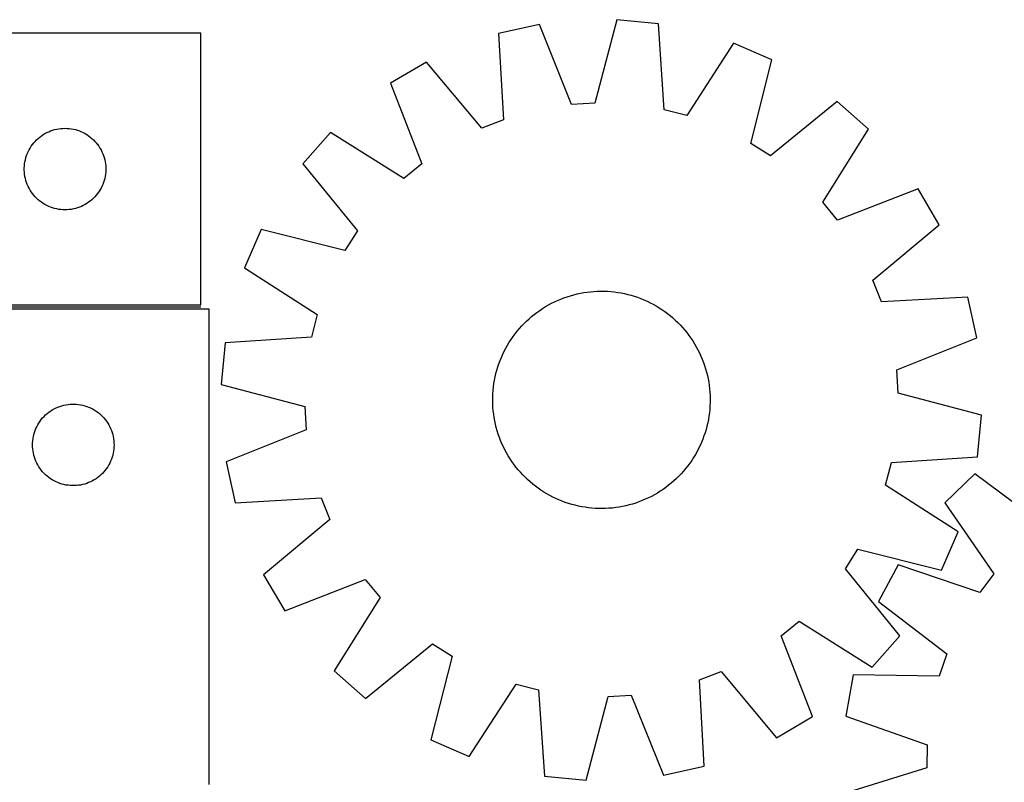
# Model space of a CAD drawing. Header units: millimetres. Extents: x 7 to 1493, y 7 to 2993.
# Tile 14 of 15: x 834 to 1196, y 2713 to 2993. Entities that reach past the tile are written whole.
import ezdxf

# ---------------------------------------------------------------- set-up
doc = ezdxf.new("R2010")
doc.units = ezdxf.units.MM
doc.layers.add('COMMON', color=5, linetype='CONTINUOUS', true_color=0x0000ff)
doc.layers.add('CUT', color=7, linetype='CONTINUOUS', true_color=0x000000)

msp = doc.modelspace()

# ---------------------------------------------------------------- linework, layer by layer
at = {"layer": 'COMMON'}
msp.add_line((803.337433, 2887.766143), (900.300436, 2887.766143), dxfattribs=at)
at = {"layer": 'CUT'}
for p, q in [((1053.34935, 2993.476741), (1045.243907, 2962.763933)), ((1068.665392, 2992.010664), (1053.34935, 2993.476741)), ((1024.864717, 2991.718471), (1009.845252, 2988.379875)), ((1036.685852, 2962.23567), (1024.864717, 2991.718471)), ((1070.797273, 2960.317923), (1068.665392, 2992.010664)), ((900.300436, 2988.516144), (650.300436, 2988.516144)), ((900.300436, 2888.516144), (900.300436, 2988.516144)), ((1009.845252, 2988.379875), (1011.627297, 2956.66554)), ((1096.299223, 2984.880642), (1079.09971, 2958.175746)), ((1110.412603, 2978.753403), (1096.299223, 2984.880642)), ((1102.646547, 2947.953028), (1110.412603, 2978.753403)), ((983.298091, 2977.905426), (970.045414, 2970.088963)), ((1003.651345, 2953.518548), (983.298091, 2977.905426)), ((970.045414, 2970.088963), (981.540509, 2940.47752)), ((1045.243907, 2962.763933), (1036.685852, 2962.23567)), ((1079.09971, 2958.175746), (1070.797273, 2960.317923)), ((1134.49064, 2963.433026), (1109.880664, 2943.350103)), ((1146.019841, 2953.244401), (1134.49064, 2963.433026)), ((1011.627297, 2956.66554), (1003.651345, 2953.518548)), ((845.738713, 2952.805675), (846.480369, 2953.02156)), ((846.480369, 2953.02156), (847.232155, 2953.198979)), ((847.232155, 2953.198979), (847.992077, 2953.337462)), ((847.992077, 2953.337462), (848.758121, 2953.436642)), ((848.758121, 2953.436642), (849.528255, 2953.496255)), ((849.528255, 2953.496255), (850.300436, 2953.516144)), ((850.300436, 2953.516144), (851.072617, 2953.496255)), ((851.072617, 2953.496255), (851.842751, 2953.436642)), ((851.842751, 2953.436642), (852.608795, 2953.337462)), ((852.608795, 2953.337462), (853.368717, 2953.198979)), ((853.368717, 2953.198979), (854.120503, 2953.02156)), ((854.120503, 2953.02156), (854.862158, 2952.805675)), ((1129.116043, 2926.351347), (1146.019841, 2953.244401)), ((839.831274, 2949.258427), (840.398154, 2949.783123)), ((840.398154, 2949.783123), (840.991294, 2950.277941)), ((840.991294, 2950.277941), (841.609119, 2950.741569)), ((841.609119, 2950.741569), (842.249993, 2951.172777)), ((842.249993, 2951.172777), (842.912215, 2951.570423)), ((842.912215, 2951.570423), (843.594029, 2951.93345)), ((843.594029, 2951.93345), (844.293627, 2952.260898)), ((844.293627, 2952.260898), (845.009155, 2952.551896)), ((845.009155, 2952.551896), (845.738713, 2952.805675)), ((854.862158, 2952.805675), (855.591717, 2952.551896)), ((855.591717, 2952.551896), (856.307244, 2952.260898)), ((856.307244, 2952.260898), (857.006843, 2951.93345)), ((857.006843, 2951.93345), (857.688657, 2951.570423)), ((857.688657, 2951.570423), (858.350879, 2951.172777)), ((858.350879, 2951.172777), (858.991752, 2950.741569)), ((858.991752, 2950.741569), (859.609578, 2950.277941)), ((859.609578, 2950.277941), (860.202718, 2949.783123)), ((860.202718, 2949.783123), (860.769598, 2949.258427)), ((948.034347, 2951.923645), (937.845722, 2940.394445)), ((974.927402, 2935.019847), (948.034347, 2951.923645)), ((837.060254, 2945.565795), (837.440716, 2946.238036)), ((837.440716, 2946.238036), (837.855281, 2946.8898)), ((837.855281, 2946.8898), (838.302847, 2947.519358)), ((838.302847, 2947.519358), (838.782229, 2948.125042)), ((838.782229, 2948.125042), (839.292155, 2948.705244)), ((839.292155, 2948.705244), (839.831274, 2949.258427)), ((860.769598, 2949.258427), (861.308716, 2948.705244)), ((861.308716, 2948.705244), (861.818643, 2948.125042)), ((861.818643, 2948.125042), (862.298025, 2947.519358)), ((862.298025, 2947.519358), (862.745591, 2946.8898)), ((862.745591, 2946.8898), (863.160155, 2946.238036)), ((863.160155, 2946.238036), (863.540618, 2945.565795)), ((1109.880664, 2943.350103), (1102.646547, 2947.953028)), ((835.70147, 2941.96146), (835.898188, 2942.708428)), ((835.898188, 2942.708428), (836.133097, 2943.44428)), ((836.133097, 2943.44428), (836.405576, 2944.167062)), ((836.405576, 2944.167062), (836.714902, 2944.87486)), ((836.714902, 2944.87486), (837.060254, 2945.565795)), ((863.540618, 2945.565795), (863.88597, 2944.87486)), ((863.88597, 2944.87486), (864.195295, 2944.167062)), ((864.195295, 2944.167062), (864.467774, 2943.44428)), ((864.467774, 2943.44428), (864.702684, 2942.708428)), ((864.702684, 2942.708428), (864.899401, 2941.96146)), ((835.305409, 2938.902363), (835.345173, 2939.673776)), ((835.305409, 2938.129925), (835.305409, 2938.902363)), ((835.345173, 2939.673776), (835.424596, 2940.442119)), ((835.424596, 2940.442119), (835.543467, 2941.205355)), ((835.543467, 2941.205355), (835.70147, 2941.96146)), ((864.899401, 2941.96146), (865.057405, 2941.205355)), ((865.057405, 2941.205355), (865.176276, 2940.442119)), ((865.176276, 2940.442119), (865.255699, 2939.673776)), ((865.255699, 2939.673776), (865.295463, 2938.902363)), ((865.295463, 2938.902363), (865.295463, 2938.129925)), ((937.845722, 2940.394445), (957.928646, 2915.784468)), ((981.540509, 2940.47752), (974.927402, 2935.019847)), ((835.345173, 2937.358512), (835.305409, 2938.129925)), ((835.424596, 2936.590169), (835.345173, 2937.358512)), ((835.543467, 2935.826933), (835.424596, 2936.590169)), ((835.70147, 2935.070828), (835.543467, 2935.826933)), ((835.898188, 2934.323859), (835.70147, 2935.070828)), ((864.899401, 2935.070828), (864.702684, 2934.323859)), ((865.057405, 2935.826933), (864.899401, 2935.070828)), ((865.176276, 2936.590169), (865.057405, 2935.826933)), ((865.255699, 2937.358512), (865.176276, 2936.590169)), ((865.295463, 2938.129925), (865.255699, 2937.358512)), ((836.133097, 2933.588008), (835.898188, 2934.323859)), ((836.405576, 2932.865226), (836.133097, 2933.588008)), ((836.714902, 2932.157428), (836.405576, 2932.865226)), ((837.060254, 2931.466493), (836.714902, 2932.157428)), ((837.440716, 2930.794252), (837.060254, 2931.466493)), ((863.540618, 2931.466493), (863.160155, 2930.794252)), ((863.88597, 2932.157428), (863.540618, 2931.466493)), ((864.195295, 2932.865226), (863.88597, 2932.157428)), ((864.467774, 2933.588008), (864.195295, 2932.865226)), ((864.702684, 2934.323859), (864.467774, 2933.588008)), ((1164.185158, 2931.233334), (1134.573715, 2919.73824)), ((1172.001621, 2917.980657), (1164.185158, 2931.233334)), ((837.855281, 2930.142488), (837.440716, 2930.794252)), ((838.302847, 2929.51293), (837.855281, 2930.142488)), ((838.782229, 2928.907246), (838.302847, 2929.51293)), ((839.292155, 2928.327044), (838.782229, 2928.907246)), ((839.831274, 2927.773861), (839.292155, 2928.327044)), ((840.398154, 2927.249165), (839.831274, 2927.773861)), ((860.769598, 2927.773861), (860.202718, 2927.249165)), ((861.308716, 2928.327044), (860.769598, 2927.773861)), ((861.818643, 2928.907246), (861.308716, 2928.327044)), ((862.298025, 2929.51293), (861.818643, 2928.907246)), ((862.745591, 2930.142488), (862.298025, 2929.51293)), ((863.160155, 2930.794252), (862.745591, 2930.142488)), ((840.991294, 2926.754347), (840.398154, 2927.249165)), ((841.609119, 2926.290719), (840.991294, 2926.754347)), ((842.249993, 2925.859511), (841.609119, 2926.290719)), ((842.912215, 2925.461865), (842.249993, 2925.859511)), ((843.594029, 2925.098838), (842.912215, 2925.461865)), ((844.293627, 2924.77139), (843.594029, 2925.098838)), ((845.009155, 2924.480392), (844.293627, 2924.77139)), ((845.738713, 2924.226613), (845.009155, 2924.480392)), ((846.480369, 2924.010728), (845.738713, 2924.226613)), ((847.232155, 2923.833309), (846.480369, 2924.010728)), ((854.120503, 2924.010728), (853.368717, 2923.833309)), ((854.862158, 2924.226613), (854.120503, 2924.010728)), ((855.591717, 2924.480392), (854.862158, 2924.226613)), ((856.307244, 2924.77139), (855.591717, 2924.480392)), ((857.006843, 2925.098838), (856.307244, 2924.77139)), ((857.688657, 2925.461865), (857.006843, 2925.098838)), ((858.350879, 2925.859511), (857.688657, 2925.461865)), ((858.991752, 2926.290719), (858.350879, 2925.859511)), ((859.609578, 2926.754347), (858.991752, 2926.290719)), ((860.202718, 2927.249165), (859.609578, 2926.754347)), ((1134.573715, 2919.73824), (1129.116043, 2926.351347)), ((847.992077, 2923.694825), (847.232155, 2923.833309)), ((848.758121, 2923.595646), (847.992077, 2923.694825)), ((849.528255, 2923.536033), (848.758121, 2923.595646)), ((850.300436, 2923.516144), (849.528255, 2923.536033)), ((851.072617, 2923.536033), (850.300436, 2923.516144)), ((851.842751, 2923.595646), (851.072617, 2923.536033)), ((852.608795, 2923.694825), (851.842751, 2923.595646)), ((853.368717, 2923.833309), (852.608795, 2923.694825)), ((1147.614743, 2897.627403), (1172.001621, 2917.980657)), ((922.525345, 2916.316407), (916.398106, 2902.203028)), ((953.325721, 2908.550351), (922.525345, 2916.316407)), ((957.928646, 2915.784468), (953.325721, 2908.550351)), ((916.398106, 2902.203028), (943.103002, 2885.003514)), ((1150.761736, 2889.651451), (1147.614743, 2897.627403)), ((1033.887199, 2891.135283), (1035.073294, 2891.550235)), ((1035.073294, 2891.550235), (1036.271838, 2891.927725)), ((1036.271838, 2891.927725), (1037.481648, 2892.267382)), ((1037.481648, 2892.267382), (1038.70153, 2892.568871)), ((1038.70153, 2892.568871), (1039.93028, 2892.831893)), ((1039.93028, 2892.831893), (1041.166685, 2893.056189)), ((1041.166685, 2893.056189), (1042.409525, 2893.241538)), ((1042.409525, 2893.241538), (1043.657574, 2893.387758)), ((1043.657574, 2893.387758), (1044.909601, 2893.494703)), ((1044.909601, 2893.494703), (1046.164368, 2893.562268)), ((1046.164368, 2893.562268), (1047.420639, 2893.590386)), ((1047.420639, 2893.590386), (1048.677173, 2893.579031)), ((1048.677173, 2893.579031), (1049.93273, 2893.528212)), ((1049.93273, 2893.528212), (1051.186072, 2893.43798)), ((1051.186072, 2893.43798), (1052.435961, 2893.308425)), ((1052.435961, 2893.308425), (1053.681164, 2893.139673)), ((1053.681164, 2893.139673), (1054.920451, 2892.931892)), ((1054.920451, 2892.931892), (1056.152601, 2892.685286)), ((1056.152601, 2892.685286), (1057.376396, 2892.4001)), ((1057.376396, 2892.4001), (1058.59063, 2892.076613)), ((1058.59063, 2892.076613), (1059.794104, 2891.715147)), ((1059.794104, 2891.715147), (1060.985629, 2891.316056)), ((1182.476071, 2891.433497), (1150.761736, 2889.651451)), ((1185.814666, 2876.414032), (1182.476071, 2891.433497)), ((725.300436, 2888.516144), (900.300436, 2888.516144)), ((1026.029583, 2887.220666), (1027.096594, 2887.884362)), ((1027.096594, 2887.884362), (1028.183926, 2888.514216)), ((1028.183926, 2888.514216), (1029.290506, 2889.109605)), ((1029.290506, 2889.109605), (1030.415242, 2889.669941)), ((1030.415242, 2889.669941), (1031.557023, 2890.194673)), ((1031.557023, 2890.194673), (1032.714723, 2890.683281)), ((1032.714723, 2890.683281), (1033.887199, 2891.135283)), ((1060.985629, 2891.316056), (1062.164031, 2890.879736)), ((1062.164031, 2890.879736), (1063.328147, 2890.406617)), ((1063.328147, 2890.406617), (1064.476827, 2889.897165)), ((1064.476827, 2889.897165), (1065.608938, 2889.351884)), ((1065.608938, 2889.351884), (1066.723363, 2888.771311)), ((1066.723363, 2888.771311), (1067.819001, 2888.15602)), ((1067.819001, 2888.15602), (1068.894772, 2887.506618)), ((903.337433, 2887.016143), (803.337433, 2887.016143)), ((903.337433, 2712.016143), (903.337433, 2887.016143)), ((943.103002, 2885.003514), (940.960825, 2876.701078)), ((1021.035432, 2883.418592), (1021.985481, 2884.241035)), ((1021.985481, 2884.241035), (1022.960896, 2885.03323)), ((1022.960896, 2885.03323), (1023.960713, 2885.794396)), ((1023.960713, 2885.794396), (1024.983945, 2886.523781)), ((1024.983945, 2886.523781), (1026.029583, 2887.220666)), ((1068.894772, 2887.506618), (1069.949614, 2886.823746)), ((1069.949614, 2886.823746), (1070.982487, 2886.108077)), ((1070.982487, 2886.108077), (1071.992369, 2885.360318)), ((1071.992369, 2885.360318), (1072.978266, 2884.581206)), ((1072.978266, 2884.581206), (1073.939204, 2883.771511)), ((1017.507237, 2879.843008), (1018.346716, 2880.778039)), ((1018.346716, 2880.778039), (1019.215151, 2881.686239)), ((1019.215151, 2881.686239), (1020.111684, 2882.566713)), ((1020.111684, 2882.566713), (1021.035432, 2883.418592)), ((1073.939204, 2883.771511), (1074.874234, 2882.932033)), ((1074.874234, 2882.932033), (1075.782435, 2882.063598)), ((1075.782435, 2882.063598), (1076.662909, 2881.167064)), ((1076.662909, 2881.167064), (1077.514787, 2880.243317)), ((1014.455003, 2875.853419), (1015.170672, 2876.886291)), ((1015.170672, 2876.886291), (1015.918431, 2877.896174)), ((1015.918431, 2877.896174), (1016.697542, 2878.88207)), ((1016.697542, 2878.88207), (1017.507237, 2879.843008)), ((1077.514787, 2880.243317), (1078.33723, 2879.293267)), ((1078.33723, 2879.293267), (1079.129425, 2878.317853)), ((1079.129425, 2878.317853), (1079.890591, 2877.318036)), ((1079.890591, 2877.318036), (1080.619977, 2876.294804)), ((909.268084, 2874.569197), (907.802008, 2859.253154)), ((940.960825, 2876.701078), (909.268084, 2874.569197)), ((1012.507437, 2872.627167), (1013.122728, 2873.722806)), ((1013.122728, 2873.722806), (1013.77213, 2874.798577)), ((1013.77213, 2874.798577), (1014.455003, 2875.853419)), ((1080.619977, 2876.294804), (1081.316861, 2875.249166)), ((1081.316861, 2875.249166), (1081.980558, 2874.182154)), ((1081.980558, 2874.182154), (1082.610412, 2873.094822)), ((1156.331866, 2864.592897), (1185.814666, 2876.414032)), ((1010.872132, 2869.231951), (1011.381583, 2870.380631)), ((1011.381583, 2870.380631), (1011.926864, 2871.512742)), ((1011.926864, 2871.512742), (1012.507437, 2872.627167)), ((1082.610412, 2873.094822), (1083.2058, 2871.988242)), ((1083.2058, 2871.988242), (1083.766137, 2870.863507)), ((1083.766137, 2870.863507), (1084.290868, 2869.721726)), ((1084.290868, 2869.721726), (1084.779476, 2868.564026)), ((1009.563602, 2865.697908), (1009.962692, 2866.889434)), ((1009.962692, 2866.889434), (1010.399012, 2868.067836)), ((1010.399012, 2868.067836), (1010.872132, 2869.231951)), ((1084.779476, 2868.564026), (1085.231479, 2867.39155)), ((1085.231479, 2867.39155), (1085.64643, 2866.205454)), ((1085.64643, 2866.205454), (1086.023921, 2865.00691)), ((1008.593462, 2862.056405), (1008.878649, 2863.280201)), ((1008.878649, 2863.280201), (1009.202135, 2864.494434)), ((1009.202135, 2864.494434), (1009.563602, 2865.697908)), ((1086.023921, 2865.00691), (1086.363578, 2863.797101)), ((1086.363578, 2863.797101), (1086.665066, 2862.577219)), ((1086.665066, 2862.577219), (1086.928088, 2861.348469)), ((1156.860129, 2856.034842), (1156.331866, 2864.592897)), ((907.802008, 2859.253154), (938.514815, 2851.147711)), ((1007.970324, 2858.339765), (1008.139076, 2859.584968)), ((1008.139076, 2859.584968), (1008.346857, 2860.824256)), ((1008.346857, 2860.824256), (1008.593462, 2862.056405)), ((1086.928088, 2861.348469), (1087.152385, 2860.112064)), ((1087.152385, 2860.112064), (1087.337734, 2858.869223)), ((1087.337734, 2858.869223), (1087.483953, 2857.621174)), ((1007.699718, 2854.580978), (1007.750537, 2855.836535)), ((1007.750537, 2855.836535), (1007.840768, 2857.089876)), ((1007.840768, 2857.089876), (1007.970324, 2858.339765)), ((1087.483953, 2857.621174), (1087.590898, 2856.369148)), ((1087.590898, 2856.369148), (1087.658463, 2855.11438)), ((1087.658463, 2855.11438), (1087.686582, 2853.858109)), ((1187.572936, 2847.929399), (1156.860129, 2856.034842)), ((849.145149, 2851.418391), (849.892117, 2851.615109)), ((849.892117, 2851.615109), (850.648222, 2851.773112)), ((850.648222, 2851.773112), (851.411458, 2851.891983)), ((851.411458, 2851.891983), (852.179802, 2851.971406)), ((852.179802, 2851.971406), (852.951215, 2852.01117)), ((852.951215, 2852.01117), (853.723652, 2852.01117)), ((853.723652, 2852.01117), (854.495065, 2851.971406)), ((854.495065, 2851.971406), (855.263409, 2851.891983)), ((855.263409, 2851.891983), (856.026645, 2851.773112)), ((856.026645, 2851.773112), (856.78275, 2851.615109)), ((856.78275, 2851.615109), (857.529718, 2851.418391)), ((1007.688362, 2853.324443), (1007.699718, 2854.580978)), ((1007.716481, 2852.068173), (1007.688362, 2853.324443)), ((1007.784046, 2850.813405), (1007.716481, 2852.068173)), ((1087.675226, 2852.601575), (1087.624407, 2851.346018)), ((1087.686582, 2853.858109), (1087.675226, 2852.601575)), ((842.595151, 2847.485305), (843.148333, 2848.024423)), ((843.148333, 2848.024423), (843.728536, 2848.53435)), ((843.728536, 2848.53435), (844.334219, 2849.013732)), ((844.334219, 2849.013732), (844.963778, 2849.461298)), ((844.963778, 2849.461298), (845.615541, 2849.875862)), ((845.615541, 2849.875862), (846.287782, 2850.256325)), ((846.287782, 2850.256325), (846.978718, 2850.601677)), ((846.978718, 2850.601677), (847.686515, 2850.911002)), ((847.686515, 2850.911002), (848.409298, 2851.183481)), ((848.409298, 2851.183481), (849.145149, 2851.418391)), ((857.529718, 2851.418391), (858.265569, 2851.183481)), ((858.265569, 2851.183481), (858.988352, 2850.911002)), ((858.988352, 2850.911002), (859.696149, 2850.601677)), ((859.696149, 2850.601677), (860.387085, 2850.256325)), ((860.387085, 2850.256325), (861.059325, 2849.875862)), ((861.059325, 2849.875862), (861.711089, 2849.461298)), ((861.711089, 2849.461298), (862.340648, 2849.013732)), ((862.340648, 2849.013732), (862.946331, 2848.53435)), ((862.946331, 2848.53435), (863.526534, 2848.024423)), ((863.526534, 2848.024423), (864.079716, 2847.485305)), ((938.514815, 2851.147711), (939.043078, 2842.589656)), ((1007.890991, 2849.561379), (1007.784046, 2850.813405)), ((1008.03721, 2848.31333), (1007.890991, 2849.561379)), ((1008.222559, 2847.070489), (1008.03721, 2848.31333)), ((1087.40462, 2848.842788), (1087.235868, 2847.597585)), ((1087.534176, 2850.092676), (1087.40462, 2848.842788)), ((1087.624407, 2851.346018), (1087.534176, 2850.092676)), ((1186.10686, 2832.613356), (1187.572936, 2847.929399)), ((839.920127, 2843.72255), (840.283155, 2844.404364)), ((840.283155, 2844.404364), (840.6808, 2845.066586)), ((840.6808, 2845.066586), (841.112008, 2845.707459)), ((841.112008, 2845.707459), (841.575636, 2846.325285)), ((841.575636, 2846.325285), (842.070454, 2846.918425)), ((842.070454, 2846.918425), (842.595151, 2847.485305)), ((864.079716, 2847.485305), (864.604412, 2846.918425)), ((864.604412, 2846.918425), (865.099231, 2846.325285)), ((865.099231, 2846.325285), (865.562859, 2845.707459)), ((865.562859, 2845.707459), (865.994067, 2845.066586)), ((865.994067, 2845.066586), (866.391712, 2844.404364)), ((866.391712, 2844.404364), (866.75474, 2843.72255)), ((1008.446856, 2845.834084), (1008.222559, 2847.070489)), ((1008.709878, 2844.605334), (1008.446856, 2845.834084)), ((1009.011366, 2843.385452), (1008.709878, 2844.605334)), ((1086.781482, 2845.126148), (1086.496295, 2843.902352)), ((1087.028087, 2846.358297), (1086.781482, 2845.126148)), ((1087.235868, 2847.597585), (1087.028087, 2846.358297)), ((838.654598, 2840.084424), (838.832018, 2840.83621)), ((838.832018, 2840.83621), (839.047903, 2841.577865)), ((839.047903, 2841.577865), (839.301681, 2842.307424)), ((839.301681, 2842.307424), (839.59268, 2843.022952)), ((839.59268, 2843.022952), (839.920127, 2843.72255)), ((866.75474, 2843.72255), (867.082187, 2843.022952)), ((867.082187, 2843.022952), (867.373186, 2842.307424)), ((867.373186, 2842.307424), (867.626964, 2841.577865)), ((867.626964, 2841.577865), (867.842849, 2840.83621)), ((867.842849, 2840.83621), (868.020269, 2840.084424)), ((939.043078, 2842.589656), (909.560278, 2830.768521)), ((1009.351023, 2842.175642), (1009.011366, 2843.385452)), ((1009.728514, 2840.977098), (1009.351023, 2842.175642)), ((1010.143465, 2839.791003), (1009.728514, 2840.977098)), ((1085.811342, 2841.484645), (1085.412252, 2840.293119)), ((1086.172809, 2842.688119), (1085.811342, 2841.484645)), ((1086.496295, 2843.902352), (1086.172809, 2842.688119)), ((838.337433, 2837.016143), (838.357322, 2837.788324)), ((838.357322, 2836.243962), (838.337433, 2837.016143)), ((838.357322, 2837.788324), (838.416935, 2838.558458)), ((838.416935, 2838.558458), (838.516115, 2839.324502)), ((838.516115, 2839.324502), (838.654598, 2840.084424)), ((868.020269, 2840.084424), (868.158752, 2839.324502)), ((868.158752, 2839.324502), (868.257932, 2838.558458)), ((868.257932, 2838.558458), (868.317545, 2837.788324)), ((868.317545, 2837.788324), (868.337433, 2837.016143)), ((868.337433, 2837.016143), (868.317545, 2836.243962)), ((1010.595468, 2838.618527), (1010.143465, 2839.791003)), ((1011.084076, 2837.460827), (1010.595468, 2838.618527)), ((1011.608807, 2836.319046), (1011.084076, 2837.460827)), ((1084.502812, 2837.950601), (1083.993361, 2836.801921)), ((1084.975932, 2839.114717), (1084.502812, 2837.950601)), ((1085.412252, 2840.293119), (1084.975932, 2839.114717)), ((838.416935, 2835.473828), (838.357322, 2836.243962)), ((838.516115, 2834.707784), (838.416935, 2835.473828)), ((838.654598, 2833.947862), (838.516115, 2834.707784)), ((838.832018, 2833.196076), (838.654598, 2833.947862)), ((868.020269, 2833.947862), (867.842849, 2833.196076)), ((868.158752, 2834.707784), (868.020269, 2833.947862)), ((868.257932, 2835.473828), (868.158752, 2834.707784)), ((868.317545, 2836.243962), (868.257932, 2835.473828)), ((1012.169144, 2835.194311), (1011.608807, 2836.319046)), ((1012.764533, 2834.087731), (1012.169144, 2835.194311)), ((1013.394386, 2833.000398), (1012.764533, 2834.087731)), ((1082.252216, 2833.459747), (1081.602814, 2832.383976)), ((1082.867507, 2834.555386), (1082.252216, 2833.459747)), ((1083.44808, 2835.66981), (1082.867507, 2834.555386)), ((1083.993361, 2836.801921), (1083.44808, 2835.66981)), ((839.047903, 2832.45442), (838.832018, 2833.196076)), ((839.301681, 2831.724862), (839.047903, 2832.45442)), ((839.59268, 2831.009334), (839.301681, 2831.724862)), ((839.920127, 2830.309736), (839.59268, 2831.009334)), ((840.283155, 2829.627922), (839.920127, 2830.309736)), ((866.75474, 2830.309736), (866.391712, 2829.627922)), ((867.082187, 2831.009334), (866.75474, 2830.309736)), ((867.373186, 2831.724862), (867.082187, 2831.009334)), ((867.626964, 2832.45442), (867.373186, 2831.724862)), ((867.842849, 2833.196076), (867.626964, 2832.45442)), ((909.560278, 2830.768521), (912.898873, 2815.749056)), ((1014.058083, 2831.933387), (1013.394386, 2833.000398)), ((1014.754968, 2830.887749), (1014.058083, 2831.933387)), ((1015.484353, 2829.864517), (1014.754968, 2830.887749)), ((1016.245519, 2828.8647), (1015.484353, 2829.864517)), ((1080.204272, 2830.296262), (1079.456513, 2829.286379)), ((1080.919941, 2831.329134), (1080.204272, 2830.296262)), ((1081.602814, 2832.383976), (1080.919941, 2831.329134)), ((1152.271942, 2822.179039), (1154.414119, 2830.481475)), ((1154.414119, 2830.481475), (1186.10686, 2832.613356)), ((840.6808, 2828.9657), (840.283155, 2829.627922)), ((841.112008, 2828.324826), (840.6808, 2828.9657)), ((841.575636, 2827.707001), (841.112008, 2828.324826)), ((842.070454, 2827.113861), (841.575636, 2827.707001)), ((842.595151, 2826.546981), (842.070454, 2827.113861)), ((843.148333, 2826.007862), (842.595151, 2826.546981)), ((864.079716, 2826.546981), (863.526534, 2826.007862)), ((864.604412, 2827.113861), (864.079716, 2826.546981)), ((865.099231, 2827.707001), (864.604412, 2827.113861)), ((865.562859, 2828.324826), (865.099231, 2827.707001)), ((865.994067, 2828.9657), (865.562859, 2828.324826)), ((866.391712, 2829.627922), (865.994067, 2828.9657)), ((1017.037714, 2827.889286), (1016.245519, 2828.8647)), ((1017.860157, 2826.939236), (1017.037714, 2827.889286)), ((1018.712035, 2826.015489), (1017.860157, 2826.939236)), ((1077.028228, 2826.404514), (1076.159793, 2825.496314)), ((1077.867707, 2827.339545), (1077.028228, 2826.404514)), ((1078.677402, 2828.300483), (1077.867707, 2827.339545)), ((1079.456513, 2829.286379), (1078.677402, 2828.300483)), ((1185.09777, 2826.390698), (1174.019461, 2815.713544)), ((1210.552318, 2807.389626), (1185.09777, 2826.390698)), ((843.728536, 2825.497936), (843.148333, 2826.007862)), ((844.334219, 2825.018554), (843.728536, 2825.497936)), ((844.963778, 2824.570988), (844.334219, 2825.018554)), ((845.615541, 2824.156424), (844.963778, 2824.570988)), ((846.287782, 2823.775961), (845.615541, 2824.156424)), ((846.978718, 2823.430609), (846.287782, 2823.775961)), ((847.686515, 2823.121283), (846.978718, 2823.430609)), ((848.409298, 2822.848805), (847.686515, 2823.121283)), ((849.145149, 2822.613895), (848.409298, 2822.848805)), ((849.892117, 2822.417177), (849.145149, 2822.613895)), ((857.529718, 2822.613895), (856.78275, 2822.417177)), ((858.265569, 2822.848805), (857.529718, 2822.613895)), ((858.988352, 2823.121283), (858.265569, 2822.848805)), ((859.696149, 2823.430609), (858.988352, 2823.121283)), ((860.387085, 2823.775961), (859.696149, 2823.430609)), ((861.059325, 2824.156424), (860.387085, 2823.775961)), ((861.711089, 2824.570988), (861.059325, 2824.156424)), ((862.340648, 2825.018554), (861.711089, 2824.570988)), ((862.946331, 2825.497936), (862.340648, 2825.018554)), ((863.526534, 2826.007862), (862.946331, 2825.497936)), ((1019.59251, 2825.118955), (1018.712035, 2826.015489)), ((1020.50071, 2824.25052), (1019.59251, 2825.118955)), ((1021.43574, 2823.411041), (1020.50071, 2824.25052)), ((1022.396678, 2822.601347), (1021.43574, 2823.411041)), ((1023.382575, 2821.822235), (1022.396678, 2822.601347)), ((1073.389463, 2822.941518), (1072.414048, 2822.149323)), ((1074.339512, 2823.763961), (1073.389463, 2822.941518)), ((1075.26326, 2824.61584), (1074.339512, 2823.763961)), ((1076.159793, 2825.496314), (1075.26326, 2824.61584)), ((850.648222, 2822.259174), (849.892117, 2822.417177)), ((851.411458, 2822.140303), (850.648222, 2822.259174)), ((852.179802, 2822.06088), (851.411458, 2822.140303)), ((852.951215, 2822.021116), (852.179802, 2822.06088)), ((853.723652, 2822.021116), (852.951215, 2822.021116)), ((854.495065, 2822.06088), (853.723652, 2822.021116)), ((855.263409, 2822.140303), (854.495065, 2822.06088)), ((856.026645, 2822.259174), (855.263409, 2822.140303)), ((856.78275, 2822.417177), (856.026645, 2822.259174)), ((1024.392457, 2821.074476), (1023.382575, 2821.822235)), ((1025.42533, 2820.358807), (1024.392457, 2821.074476)), ((1026.480172, 2819.675935), (1025.42533, 2820.358807)), ((1027.555943, 2819.026532), (1026.480172, 2819.675935)), ((1028.651581, 2818.411241), (1027.555943, 2819.026532)), ((1068.27835, 2819.29819), (1067.191018, 2818.668337)), ((1069.345361, 2819.961887), (1068.27835, 2819.29819)), ((1070.390999, 2820.658772), (1069.345361, 2819.961887)), ((1071.414231, 2821.388157), (1070.390999, 2820.658772)), ((1072.414048, 2822.149323), (1071.414231, 2821.388157)), ((1178.976838, 2804.979525), (1152.271942, 2822.179039)), ((912.898873, 2815.749056), (944.613209, 2817.531102)), ((944.613209, 2817.531102), (947.760201, 2809.55515)), ((1029.766006, 2817.830669), (1028.651581, 2818.411241)), ((1030.898117, 2817.285388), (1029.766006, 2817.830669)), ((1032.046797, 2816.775936), (1030.898117, 2817.285388)), ((1033.210913, 2816.302817), (1032.046797, 2816.775936)), ((1034.389315, 2815.866497), (1033.210913, 2816.302817)), ((1035.580841, 2815.467406), (1034.389315, 2815.866497)), ((1036.784314, 2815.10594), (1035.580841, 2815.467406)), ((1059.103106, 2815.254828), (1057.893296, 2814.915171)), ((1060.30165, 2815.632318), (1059.103106, 2815.254828)), ((1061.487745, 2816.04727), (1060.30165, 2815.632318)), ((1062.660222, 2816.499272), (1061.487745, 2816.04727)), ((1063.817921, 2816.98788), (1062.660222, 2816.499272)), ((1064.959702, 2817.512612), (1063.817921, 2816.98788)), ((1066.084438, 2818.072948), (1064.959702, 2817.512612)), ((1067.191018, 2818.668337), (1066.084438, 2818.072948)), ((1174.019461, 2815.713544), (1192.069209, 2789.575806)), ((1037.998548, 2814.782453), (1036.784314, 2815.10594)), ((1039.222343, 2814.497267), (1037.998548, 2814.782453)), ((1040.454493, 2814.250661), (1039.222343, 2814.497267)), ((1041.69378, 2814.04288), (1040.454493, 2814.250661)), ((1042.938983, 2813.874128), (1041.69378, 2814.04288)), ((1044.188872, 2813.744573), (1042.938983, 2813.874128)), ((1045.442214, 2813.654341), (1044.188872, 2813.744573)), ((1046.697771, 2813.603522), (1045.442214, 2813.654341)), ((1047.954305, 2813.592166), (1046.697771, 2813.603522)), ((1049.210576, 2813.620285), (1047.954305, 2813.592166)), ((1050.465343, 2813.68785), (1049.210576, 2813.620285)), ((1051.71737, 2813.794795), (1050.465343, 2813.68785)), ((1052.965419, 2813.941014), (1051.71737, 2813.794795)), ((1054.208259, 2814.126364), (1052.965419, 2813.941014)), ((1055.444664, 2814.35066), (1054.208259, 2814.126364)), ((1056.673414, 2814.613682), (1055.444664, 2814.35066)), ((1057.893296, 2814.915171), (1056.673414, 2814.613682)), ((947.760201, 2809.55515), (923.373323, 2789.201896)), ((1172.849599, 2790.866145), (1178.976838, 2804.979525)), ((1137.446298, 2791.398085), (1142.049223, 2798.632202)), ((1142.049223, 2798.632202), (1172.849599, 2790.866145)), ((1157.529222, 2766.788108), (1137.446298, 2791.398085)), ((1156.821938, 2792.938316), (1149.585262, 2779.360353)), ((1186.902306, 2782.733111), (1156.821938, 2792.938316)), ((923.373323, 2789.201896), (931.189786, 2775.949219)), ((931.189786, 2775.949219), (960.801229, 2787.444313)), ((960.801229, 2787.444313), (966.258901, 2780.831206)), ((1192.069209, 2789.575806), (1186.902306, 2782.733111)), ((966.258901, 2780.831206), (949.355103, 2753.938152)), ((1149.585262, 2779.360353), (1174.828598, 2760.079566)), ((1113.834435, 2766.705033), (1120.447542, 2772.162706)), ((1120.447542, 2772.162706), (1147.340597, 2755.258908)), ((1125.32953, 2737.09359), (1113.834435, 2766.705033)), ((1147.340597, 2755.258908), (1157.529222, 2766.788108)), ((960.884304, 2743.749527), (985.49428, 2763.83245)), ((985.49428, 2763.83245), (992.728397, 2759.229525)), ((992.728397, 2759.229525), (984.962341, 2728.42915)), ((1174.828598, 2760.079566), (1172.029089, 2751.975115)), ((949.355103, 2753.938152), (960.884304, 2743.749527)), ((1083.747647, 2750.517013), (1091.723599, 2753.664005)), ((1091.723599, 2753.664005), (1112.076853, 2729.277127)), ((1085.529692, 2718.802678), (1083.747647, 2750.517013)), ((1140.267377, 2752.385497), (1137.580711, 2737.235832)), ((1172.029089, 2751.975115), (1140.267377, 2752.385497)), ((999.075721, 2722.30191), (1016.275234, 2749.006807)), ((1016.275234, 2749.006807), (1024.577671, 2746.86463)), ((1024.577671, 2746.86463), (1026.709552, 2715.171889)), ((1042.025594, 2713.705812), (1050.131037, 2744.41862)), ((1050.131037, 2744.41862), (1058.689092, 2744.946882)), ((1058.689092, 2744.946882), (1070.510227, 2715.464082)), ((1112.076853, 2729.277127), (1125.32953, 2737.09359)), ((1137.580711, 2737.235832), (1167.546641, 2726.699333)), ((984.962341, 2728.42915), (999.075721, 2722.30191)), ((1167.546641, 2726.699333), (1167.388563, 2718.126447)), ((1070.510227, 2715.464082), (1085.529692, 2718.802678)), ((1167.388563, 2718.126447), (1137.054565, 2708.701834)), ((1026.709552, 2715.171889), (1042.025594, 2713.705812))]:
    msp.add_line(p, q, dxfattribs=at)

doc.saveas('drawing.dxf')
